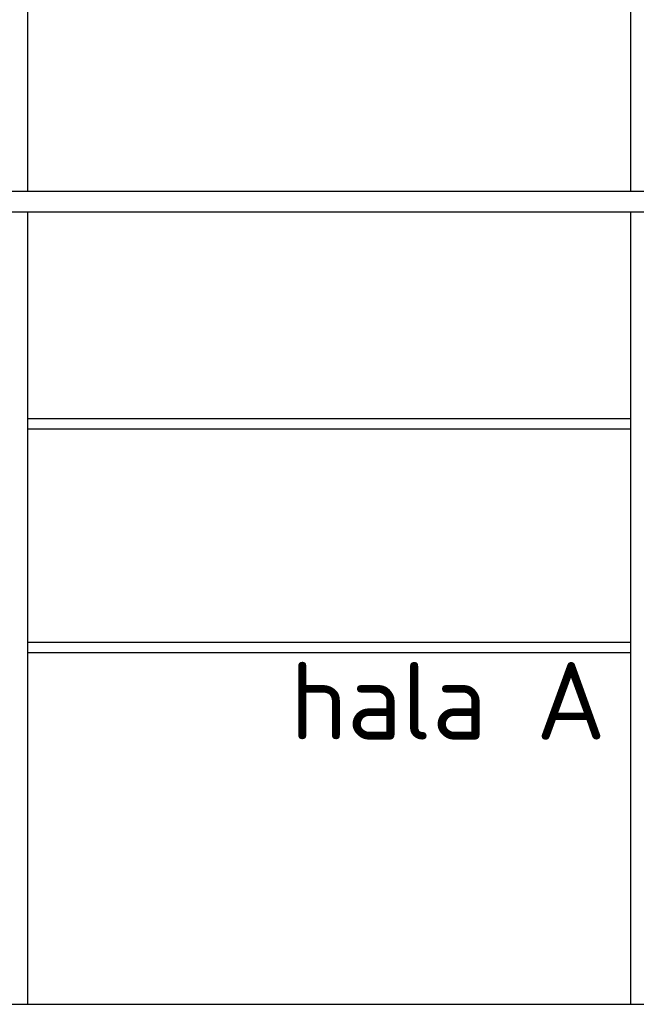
# Model space of a CAD drawing. Header units: millimetres. Extents: x -746391 to 410178, y -169697 to 100555.
# Tile 59 of 179: x 83078 to 89045, y -53687 to -44166. Entities that reach past the tile are written whole.
import ezdxf

# ---------------------------------------------------------------- set-up
doc = ezdxf.new("R2010")
doc.units = ezdxf.units.MM
doc.layers.add('VZT-STAVBA', color=7, linetype='Continuous')
doc.styles.add('ad_popis 100', font='isocpeur.ttf', dxfattribs={"height": 200})

msp = doc.modelspace()

# ---------------------------------------------------------------- linework, layer by layer
at = {"layer": 'VZT-STAVBA'}
for p, q in [((83153.1, -41787.5), (83153.1, -45827.5)), ((88988.1, -41787.5), (88988.1, -45827.5)), ((100063.1, -45827.5), (78790.6, -45827.5)), ((100063.1, -46027.5), (78813.1, -46027.5)), ((83153.1, -46027.5), (83153.1, -53687.5)), ((88988.1, -46027.5), (88988.1, -53687.5)), ((88988.1, -48027.5), (83153.1, -48027.5)), ((88988.1, -48127.5), (83153.1, -48127.5)), ((88988.1, -50187.5), (83153.1, -50187.5)), ((88988.1, -50287.5), (83153.1, -50287.5)), ((76413.1, -53687.5), (102978.1, -53687.5))]:
    msp.add_line(p, q, dxfattribs=at)

# ---------------------------------------------------------------- next in the draw order: texts
at = {"layer": 'VZT-STAVBA', "insert": (85693.1, -50377.5), "char_height": 750, "width": 2901.888, "attachment_point": 1, "style": 'ad_popis 100', "bg_fill": 3, "box_fill_scale": 1, "bg_fill_color": 256, "bg_fill_transparency": 0}
msp.add_mtext('hala A', dxfattribs=at)

doc.saveas('drawing.dxf')
